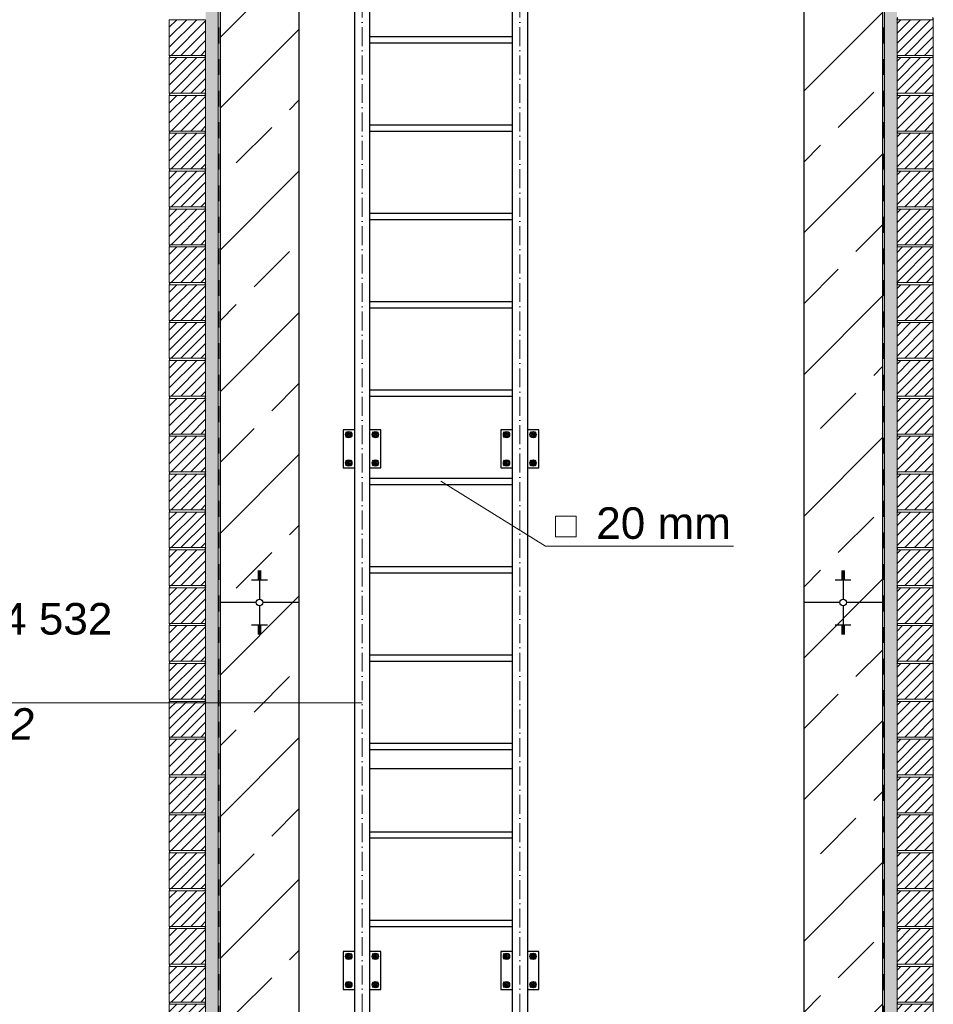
# Model space of a CAD drawing. Header units: millimetres. Extents: x -3395 to 5934498, y -177084 to 63013.
# Tile 142 of 256: x 92082 to 94979, y -42228 to -39108. Entities that reach past the tile are written whole.
import ezdxf

# ---------------------------------------------------------------- set-up
doc = ezdxf.new("R2010")
doc.units = ezdxf.units.MM
doc.linetypes.add('ACAD_ISO10W100', pattern=[18, 12, -3, 0, -3])
doc.linetypes.add('JIS_02_1.0', pattern=[2, 1, -1])
doc.layers.add('Bemaßung', color=7, linetype='Continuous', lineweight=9)
doc.layers.add('Beschriftung', color=7, linetype='Continuous', lineweight=9)
doc.styles.add('LBB3.5M1000', font='isocp.shx', dxfattribs={"height": 3.5})
pattern_1 = [(37.5, (1399.558, -161.223), (-0.4000078, 12.2353309), [0, -9.652, 0, -10.795, 0, -10.31875]), (7.5, (1399.558, -161.223), (11.238082, 17.9206275), [0, -5.207, 0, -8.6995, 0, -3.33375]), (327.5, (1391.747, -161.223), (19.7748093, 0.0359296), [0, -3.175, 0, -11.43, 0, -14.9225]), (317.5, (1391.747, -161.223), (19.0889113, 5.573233), [0, -1.5875, 0, -7.493, 0, -8.5725])]

msp = doc.modelspace()

# ---------------------------------------------------------------- hatches: boundary and pattern name
h = msp.add_hatch()
h.set_pattern_fill('ANSI33', color=256, scale=50)
h.set_pattern_definition([(45, (1282.47, -161.22), (-224.5064, 224.5064), []), (45, (1506.98, -161.22), (-224.5064, 224.5064), [158.75, -79.375])])
edge = h.paths.add_edge_path()
edge.add_line((92967.61099, -37111.00057), (92717.61099, -37111.00057))
edge.add_line((92717.61099, -37111.00057), (92717.61099, -38711.00057))
edge.add_line((92717.61099, -38711.00057), (92832.25846, -38711.00057))
edge.add_arc((92842.61099, -38711.00057), 10.35253, 0, 180, ccw=False)
edge.add_line((92852.96352, -38711.00057), (92967.61099, -38711.00057))
edge.add_line((92967.61099, -38711.00057), (92967.61099, -37111.00057))
h.paths.add_polyline_path([(92842.61099, -38639.50653), (92842.61099, -38635.98662), (92837.61099, -38635.98662), (92817.61099, -38639.50653)], flags=16)
edge = h.paths.add_edge_path()
edge.add_line((92967.61099, -38711.00057), (92852.96352, -38711.00057))
edge.add_arc((92842.61099, -38711.00057), 10.35253, -180, 0, ccw=False)
edge.add_line((92832.25846, -38711.00057), (92717.61099, -38711.00057))
edge.add_line((92717.61099, -38711.00057), (92717.61099, -46141.37302))
edge.add_line((92717.61099, -46141.37302), (92832.25846, -46141.37302))
edge.add_arc((92842.61099, -46141.37302), 10.35253, 0, 180, ccw=False)
edge.add_line((92852.96352, -46141.37302), (92967.61099, -46141.37302))
edge.add_line((92967.61099, -46141.37302), (92967.61099, -38711.00057))
h.paths.add_polyline_path([(92837.61099, -38800.09413), (92842.61099, -38800.09413), (92842.61099, -38796.57423), (92837.61099, -38796.57423)], flags=16)
h.paths.add_polyline_path([(92842.61099, -46069.87898), (92842.61099, -46066.35908), (92837.61099, -46066.35908), (92817.61099, -46069.87898)], flags=16)
edge = h.paths.add_edge_path()
edge.add_line((92967.61099, -46141.37302), (92852.96352, -46141.37302))
edge.add_arc((92842.61099, -46141.37302), 10.35253, -180, 0, ccw=False)
edge.add_line((92832.25846, -46141.37302), (92717.61099, -46141.37302))
edge.add_line((92717.61099, -46141.37302), (92717.61099, -48331.00057))
edge.add_line((92717.61099, -48331.00057), (94817.61099, -48331.00057))
edge.add_line((94817.61099, -48331.00057), (94817.61099, -46141.37302))
edge.add_line((94817.61099, -46141.37302), (94702.96352, -46141.37302))
edge.add_arc((94692.61099, -46141.37302), 10.35253, -180, 0, ccw=False)
edge.add_line((94682.25846, -46141.37302), (94567.61099, -46141.37302))
edge.add_line((94567.61099, -46141.37302), (94567.61099, -48031.00057))
edge.add_line((94567.61099, -48031.00057), (94167.61099, -48031.00057))
edge.add_line((94167.61099, -48031.00057), (94167.61099, -47831.00057))
edge.add_line((94167.61099, -47831.00057), (92967.61099, -47831.00057))
edge.add_line((92967.61099, -47831.00057), (92967.61099, -46141.37302))
h.paths.add_polyline_path([(92842.61099, -46237.5064), (92837.61099, -46237.5064), (92837.61099, -46241.0263), (92842.61099, -46241.0263)], flags=16)
h.paths.add_polyline_path([(94692.61099, -46212.86706), (94692.61099, -46216.38697), (94697.61099, -46216.38697), (94717.61099, -46212.86706)], flags=16)
edge = h.paths.add_edge_path()
edge.add_line((94817.61099, -38711.00057), (94702.96352, -38711.00057))
edge.add_arc((94692.61099, -38711.00057), 10.35253, -180, 0, ccw=False)
edge.add_line((94682.25846, -38711.00057), (94567.61099, -38711.00057))
edge.add_line((94567.61099, -38711.00057), (94567.61099, -46141.37302))
edge.add_line((94567.61099, -46141.37302), (94682.25846, -46141.37302))
edge.add_arc((94692.61099, -46141.37302), 10.35253, 0, 180, ccw=False)
edge.add_line((94702.96352, -46141.37302), (94817.61099, -46141.37302))
edge.add_line((94817.61099, -46141.37302), (94817.61099, -38711.00057))
h.paths.add_polyline_path([(94692.61099, -46045.23965), (94697.61099, -46045.23965), (94697.61099, -46041.71974), (94692.61099, -46041.71974)], flags=16)
h.paths.add_polyline_path([(94692.61099, -38782.49461), (94692.61099, -38786.01451), (94697.61099, -38786.01451), (94717.61099, -38782.49461)], flags=16)
edge = h.paths.add_edge_path()
edge.add_line((94817.61099, -37111.00057), (94567.61099, -37111.00057))
edge.add_line((94567.61099, -37111.00057), (94567.61099, -38711.00057))
edge.add_line((94567.61099, -38711.00057), (94682.25846, -38711.00057))
edge.add_arc((94692.61099, -38711.00057), 10.35253, 0, 180, ccw=False)
edge.add_line((94702.96352, -38711.00057), (94817.61099, -38711.00057))
edge.add_line((94817.61099, -38711.00057), (94817.61099, -37111.00057))
h.paths.add_polyline_path([(94697.61099, -38621.907), (94692.61099, -38621.907), (94692.61099, -38625.42691), (94697.61099, -38625.42691)], flags=16)
at = {"lineweight": 5}
h = msp.add_hatch(dxfattribs=at)
h.set_pattern_fill('ANSI31', color=256, scale=7, style=0)
h.set_pattern_definition([(45, (8732.099, 8958.777), (-15.715448, 15.715448), [])])
h.paths.add_polyline_path([(92671.61099, -39108.00057), (92556.61099, -39108.00057), (92556.61099, -39221.00057), (92671.61099, -39221.00057)])
h = msp.add_hatch(dxfattribs=at)
h.set_pattern_fill('ANSI31', color=256, scale=7, style=0)
h.set_pattern_definition([(45, (8732.099, 8958.777), (-15.715448, 15.715448), [])])
h.paths.add_polyline_path([(94863.61099, -39108.00057), (94978.61099, -39108.00057), (94978.61099, -39221.00057), (94863.61099, -39221.00057)])
h = msp.add_hatch(dxfattribs=at)
h.set_pattern_fill('ANSI31', color=256, scale=7, style=0)
h.set_pattern_definition([(45, (8732.099, 8838.777), (-15.715448, 15.715448), [])])
h.paths.add_polyline_path([(92671.61099, -39228.00057), (92556.61099, -39228.00057), (92556.61099, -39341.00057), (92671.61099, -39341.00057)])
h = msp.add_hatch(dxfattribs=at)
h.set_pattern_fill('ANSI31', color=256, scale=7, style=0)
h.set_pattern_definition([(45, (8732.099, 8838.777), (-15.715448, 15.715448), [])])
h.paths.add_polyline_path([(94863.61099, -39228.00057), (94978.61099, -39228.00057), (94978.61099, -39341.00057), (94863.61099, -39341.00057)])
h = msp.add_hatch(dxfattribs=at)
h.set_pattern_fill('ANSI31', color=256, scale=7, style=0)
h.set_pattern_definition([(45, (8732.099, 8718.777), (-15.715448, 15.715448), [])])
h.paths.add_polyline_path([(92671.61099, -39348.00057), (92556.61099, -39348.00057), (92556.61099, -39461.00057), (92671.61099, -39461.00057)])
h = msp.add_hatch(dxfattribs=at)
h.set_pattern_fill('ANSI31', color=256, scale=7, style=0)
h.set_pattern_definition([(45, (8732.099, 8718.777), (-15.715448, 15.715448), [])])
h.paths.add_polyline_path([(94863.61099, -39348.00057), (94978.61099, -39348.00057), (94978.61099, -39461.00057), (94863.61099, -39461.00057)])
h = msp.add_hatch(dxfattribs=at)
h.set_pattern_fill('ANSI31', color=256, scale=7, style=0)
h.set_pattern_definition([(45, (8732.099, 8598.777), (-15.715448, 15.715448), [])])
h.paths.add_polyline_path([(92671.61099, -39468.00057), (92556.61099, -39468.00057), (92556.61099, -39581.00057), (92671.61099, -39581.00057)])
h = msp.add_hatch(dxfattribs=at)
h.set_pattern_fill('ANSI31', color=256, scale=7, style=0)
h.set_pattern_definition([(45, (8732.099, 8598.777), (-15.715448, 15.715448), [])])
h.paths.add_polyline_path([(94863.61099, -39468.00057), (94978.61099, -39468.00057), (94978.61099, -39581.00057), (94863.61099, -39581.00057)])
h = msp.add_hatch(dxfattribs=at)
h.set_pattern_fill('ANSI31', color=256, scale=7, style=0)
h.set_pattern_definition([(45, (8732.099, 8478.777), (-15.715448, 15.715448), [])])
h.paths.add_polyline_path([(92671.61099, -39588.00057), (92556.61099, -39588.00057), (92556.61099, -39701.00057), (92671.61099, -39701.00057)])
h = msp.add_hatch(dxfattribs=at)
h.set_pattern_fill('ANSI31', color=256, scale=7, style=0)
h.set_pattern_definition([(45, (8732.099, 8478.777), (-15.715448, 15.715448), [])])
h.paths.add_polyline_path([(94863.61099, -39588.00057), (94978.61099, -39588.00057), (94978.61099, -39701.00057), (94863.61099, -39701.00057)])
h = msp.add_hatch(dxfattribs=at)
h.set_pattern_fill('ANSI31', color=256, scale=7, style=0)
h.set_pattern_definition([(45, (8732.099, 8358.777), (-15.715448, 15.715448), [])])
h.paths.add_polyline_path([(92671.61099, -39708.00057), (92556.61099, -39708.00057), (92556.61099, -39821.00057), (92671.61099, -39821.00057)])
h = msp.add_hatch(dxfattribs=at)
h.set_pattern_fill('ANSI31', color=256, scale=7, style=0)
h.set_pattern_definition([(45, (8732.099, 8358.777), (-15.715448, 15.715448), [])])
h.paths.add_polyline_path([(94863.61099, -39708.00057), (94978.61099, -39708.00057), (94978.61099, -39821.00057), (94863.61099, -39821.00057)])
h = msp.add_hatch(dxfattribs=at)
h.set_pattern_fill('ANSI31', color=256, scale=7, style=0)
h.set_pattern_definition([(45, (8732.099, 8238.777), (-15.715448, 15.715448), [])])
h.paths.add_polyline_path([(92671.61099, -39828.00057), (92556.61099, -39828.00057), (92556.61099, -39941.00057), (92671.61099, -39941.00057)])
h = msp.add_hatch(dxfattribs=at)
h.set_pattern_fill('ANSI31', color=256, scale=7, style=0)
h.set_pattern_definition([(45, (0, 8238.777), (-15.715448, 15.715448), [])])
h.paths.add_polyline_path([(94863.61099, -39828.00057), (94978.61099, -39828.00057), (94978.61099, -39941.00057), (94863.61099, -39941.00057)])
h = msp.add_hatch(dxfattribs=at)
h.set_pattern_fill('ANSI31', color=256, scale=7, style=0)
h.set_pattern_definition([(45, (8732.099, 8118.777), (-15.715448, 15.715448), [])])
h.paths.add_polyline_path([(92671.61099, -39948.00057), (92556.61099, -39948.00057), (92556.61099, -40061.00057), (92671.61099, -40061.00057)])
h = msp.add_hatch(dxfattribs=at)
h.set_pattern_fill('ANSI31', color=256, scale=7, style=0)
h.set_pattern_definition([(45, (8732.099, 8118.777), (-15.715448, 15.715448), [])])
h.paths.add_polyline_path([(94863.61099, -39948.00057), (94978.61099, -39948.00057), (94978.61099, -40061.00057), (94863.61099, -40061.00057)])
h = msp.add_hatch(dxfattribs=at)
h.set_pattern_fill('ANSI31', color=256, scale=7, style=0)
h.set_pattern_definition([(45, (8732.099, 7998.777), (-15.715448, 15.715448), [])])
h.paths.add_polyline_path([(92671.61099, -40068.00057), (92556.61099, -40068.00057), (92556.61099, -40181.00057), (92671.61099, -40181.00057)])
h = msp.add_hatch(dxfattribs=at)
h.set_pattern_fill('ANSI31', color=256, scale=7, style=0)
h.set_pattern_definition([(45, (8732.099, 7998.777), (-15.715448, 15.715448), [])])
h.paths.add_polyline_path([(94863.61099, -40068.00057), (94978.61099, -40068.00057), (94978.61099, -40181.00057), (94863.61099, -40181.00057)])
h = msp.add_hatch(dxfattribs=at)
h.set_pattern_fill('ANSI31', color=256, scale=7, style=0)
h.set_pattern_definition([(45, (8732.099, 7878.777), (-15.715448, 15.715448), [])])
h.paths.add_polyline_path([(92671.61099, -40188.00057), (92556.61099, -40188.00057), (92556.61099, -40301.00057), (92671.61099, -40301.00057)])
h = msp.add_hatch(dxfattribs=at)
h.set_pattern_fill('ANSI31', color=256, scale=7, style=0)
h.set_pattern_definition([(45, (8732.099, 7878.777), (-15.715448, 15.715448), [])])
h.paths.add_polyline_path([(94863.61099, -40188.00057), (94978.61099, -40188.00057), (94978.61099, -40301.00057), (94863.61099, -40301.00057)])
h = msp.add_hatch(dxfattribs=at)
h.set_pattern_fill('ANSI31', color=256, scale=7, style=0)
h.set_pattern_definition([(45, (8732.099, 7758.777), (-15.715448, 15.715448), [])])
h.paths.add_polyline_path([(92671.61099, -40308.00057), (92556.61099, -40308.00057), (92556.61099, -40421.00057), (92671.61099, -40421.00057)])
h = msp.add_hatch(dxfattribs=at)
h.set_pattern_fill('ANSI31', color=256, scale=7, style=0)
h.set_pattern_definition([(45, (8732.099, 7758.777), (-15.715448, 15.715448), [])])
h.paths.add_polyline_path([(94863.61099, -40308.00057), (94978.61099, -40308.00057), (94978.61099, -40421.00057), (94863.61099, -40421.00057)])
h = msp.add_hatch(dxfattribs=at)
h.set_pattern_fill('ANSI31', color=256, scale=7, style=0)
h.set_pattern_definition([(45, (8732.099, 7638.777), (-15.715448, 15.715448), [])])
h.paths.add_polyline_path([(92671.61099, -40428.00057), (92556.61099, -40428.00057), (92556.61099, -40541.00057), (92671.61099, -40541.00057)])
h = msp.add_hatch(dxfattribs=at)
h.set_pattern_fill('ANSI31', color=256, scale=7, style=0)
h.set_pattern_definition([(45, (8732.099, 7638.777), (-15.715448, 15.715448), [])])
h.paths.add_polyline_path([(94863.61099, -40428.00057), (94978.61099, -40428.00057), (94978.61099, -40541.00057), (94863.61099, -40541.00057)])
h = msp.add_hatch(dxfattribs=at)
h.set_pattern_fill('ANSI31', color=256, scale=7, style=0)
h.set_pattern_definition([(45, (8732.099, 7518.777), (-15.715448, 15.715448), [])])
h.paths.add_polyline_path([(92671.61099, -40548.00057), (92556.61099, -40548.00057), (92556.61099, -40661.00057), (92671.61099, -40661.00057)])
h = msp.add_hatch(dxfattribs=at)
h.set_pattern_fill('ANSI31', color=256, scale=7, style=0)
h.set_pattern_definition([(45, (8732.099, 7518.777), (-15.715448, 15.715448), [])])
h.paths.add_polyline_path([(94863.61099, -40548.00057), (94978.61099, -40548.00057), (94978.61099, -40661.00057), (94863.61099, -40661.00057)])
h = msp.add_hatch(dxfattribs=at)
h.set_pattern_fill('ANSI31', color=256, scale=7, style=0)
h.set_pattern_definition([(45, (8732.099, 7398.777), (-15.715448, 15.715448), [])])
h.paths.add_polyline_path([(92671.61099, -40668.00057), (92556.61099, -40668.00057), (92556.61099, -40781.00057), (92671.61099, -40781.00057)])
h = msp.add_hatch(dxfattribs=at)
h.set_pattern_fill('ANSI31', color=256, scale=7, style=0)
h.set_pattern_definition([(45, (8732.099, 7398.777), (-15.715448, 15.715448), [])])
h.paths.add_polyline_path([(94863.61099, -40668.00057), (94978.61099, -40668.00057), (94978.61099, -40781.00057), (94863.61099, -40781.00057)])
h = msp.add_hatch(dxfattribs=at)
h.set_pattern_fill('ANSI31', color=256, scale=7, style=0)
h.set_pattern_definition([(45, (8732.099, 7278.777), (-15.715448, 15.715448), [])])
h.paths.add_polyline_path([(92671.61099, -40788.00057), (92556.61099, -40788.00057), (92556.61099, -40901.00057), (92671.61099, -40901.00057)])
h = msp.add_hatch(dxfattribs=at)
h.set_pattern_fill('ANSI31', color=256, scale=7, style=0)
h.set_pattern_definition([(45, (8732.099, 7278.777), (-15.715448, 15.715448), [])])
h.paths.add_polyline_path([(94863.61099, -40788.00057), (94978.61099, -40788.00057), (94978.61099, -40901.00057), (94863.61099, -40901.00057)])
h = msp.add_hatch(dxfattribs=at)
h.set_pattern_fill('ANSI31', color=256, scale=7, style=0)
h.set_pattern_definition([(45, (8732.099, 7158.777), (-15.715448, 15.715448), [])])
h.paths.add_polyline_path([(92671.61099, -40908.00057), (92556.61099, -40908.00057), (92556.61099, -41021.00057), (92671.61099, -41021.00057)])
h = msp.add_hatch(dxfattribs=at)
h.set_pattern_fill('ANSI31', color=256, scale=7, style=0)
h.set_pattern_definition([(45, (8732.099, 7158.777), (-15.715448, 15.715448), [])])
h.paths.add_polyline_path([(94863.61099, -40908.00057), (94978.61099, -40908.00057), (94978.61099, -41021.00057), (94863.61099, -41021.00057)])
h = msp.add_hatch(dxfattribs=at)
h.set_pattern_fill('ANSI31', color=256, scale=7, style=0)
h.set_pattern_definition([(45, (8732.099, 7038.777), (-15.715448, 15.715448), [])])
h.paths.add_polyline_path([(92671.61099, -41028.00057), (92556.61099, -41028.00057), (92556.61099, -41141.00057), (92671.61099, -41141.00057)])
h = msp.add_hatch(dxfattribs=at)
h.set_pattern_fill('ANSI31', color=256, scale=7, style=0)
h.set_pattern_definition([(45, (0, 7038.777), (-15.715448, 15.715448), [])])
h.paths.add_polyline_path([(94863.61099, -41028.00057), (94978.61099, -41028.00057), (94978.61099, -41141.00057), (94863.61099, -41141.00057)])
h = msp.add_hatch(dxfattribs=at)
h.set_pattern_fill('ANSI31', color=256, scale=7, style=0)
h.set_pattern_definition([(45, (8732.099, 6918.777), (-15.715448, 15.715448), [])])
h.paths.add_polyline_path([(92671.61099, -41148.00057), (92556.61099, -41148.00057), (92556.61099, -41261.00057), (92671.61099, -41261.00057)])
h = msp.add_hatch(dxfattribs=at)
h.set_pattern_fill('ANSI31', color=256, scale=7, style=0)
h.set_pattern_definition([(45, (8732.099, 6918.777), (-15.715448, 15.715448), [])])
h.paths.add_polyline_path([(94863.61099, -41148.00057), (94978.61099, -41148.00057), (94978.61099, -41261.00057), (94863.61099, -41261.00057)])
h = msp.add_hatch(dxfattribs=at)
h.set_pattern_fill('ANSI31', color=256, scale=7, style=0)
h.set_pattern_definition([(45, (8732.099, 6798.777), (-15.715448, 15.715448), [])])
h.paths.add_polyline_path([(92671.61099, -41268.00057), (92556.61099, -41268.00057), (92556.61099, -41381.00057), (92671.61099, -41381.00057)])
h = msp.add_hatch(dxfattribs=at)
h.set_pattern_fill('ANSI31', color=256, scale=7, style=0)
h.set_pattern_definition([(45, (8732.099, 6798.777), (-15.715448, 15.715448), [])])
h.paths.add_polyline_path([(94863.61099, -41268.00057), (94978.61099, -41268.00057), (94978.61099, -41381.00057), (94863.61099, -41381.00057)])
h = msp.add_hatch(dxfattribs=at)
h.set_pattern_fill('ANSI31', color=256, scale=7, style=0)
h.set_pattern_definition([(45, (8732.099, 6678.777), (-15.715448, 15.715448), [])])
h.paths.add_polyline_path([(92671.61099, -41388.00057), (92556.61099, -41388.00057), (92556.61099, -41501.00057), (92671.61099, -41501.00057)])
h = msp.add_hatch(dxfattribs=at)
h.set_pattern_fill('ANSI31', color=256, scale=7, style=0)
h.set_pattern_definition([(45, (8732.099, 6678.777), (-15.715448, 15.715448), [])])
h.paths.add_polyline_path([(94863.61099, -41388.00057), (94978.61099, -41388.00057), (94978.61099, -41501.00057), (94863.61099, -41501.00057)])
h = msp.add_hatch(dxfattribs=at)
h.set_pattern_fill('ANSI31', color=256, scale=7, style=0)
h.set_pattern_definition([(45, (8732.099, 6558.777), (-15.715448, 15.715448), [])])
h.paths.add_polyline_path([(92671.61099, -41508.00057), (92556.61099, -41508.00057), (92556.61099, -41621.00057), (92671.61099, -41621.00057)])
h = msp.add_hatch(dxfattribs=at)
h.set_pattern_fill('ANSI31', color=256, scale=7, style=0)
h.set_pattern_definition([(45, (8732.099, 6558.777), (-15.715448, 15.715448), [])])
h.paths.add_polyline_path([(94863.61099, -41508.00057), (94978.61099, -41508.00057), (94978.61099, -41621.00057), (94863.61099, -41621.00057)])
h = msp.add_hatch(dxfattribs=at)
h.set_pattern_fill('ANSI31', color=256, scale=7, style=0)
h.set_pattern_definition([(45, (8732.099, 6438.777), (-15.715448, 15.715448), [])])
h.paths.add_polyline_path([(92671.61099, -41628.00057), (92556.61099, -41628.00057), (92556.61099, -41741.00057), (92671.61099, -41741.00057)])
h = msp.add_hatch(dxfattribs=at)
h.set_pattern_fill('ANSI31', color=256, scale=7, style=0)
h.set_pattern_definition([(45, (8732.099, 6438.777), (-15.715448, 15.715448), [])])
h.paths.add_polyline_path([(94863.61099, -41628.00057), (94978.61099, -41628.00057), (94978.61099, -41741.00057), (94863.61099, -41741.00057)])
h = msp.add_hatch(dxfattribs=at)
h.set_pattern_fill('ANSI31', color=256, scale=7, style=0)
h.set_pattern_definition([(45, (8732.099, 6318.777), (-15.715448, 15.715448), [])])
h.paths.add_polyline_path([(92671.61099, -41748.00057), (92556.61099, -41748.00057), (92556.61099, -41861.00057), (92671.61099, -41861.00057)])
h = msp.add_hatch(dxfattribs=at)
h.set_pattern_fill('ANSI31', color=256, scale=7, style=0)
h.set_pattern_definition([(45, (8732.099, 6318.777), (-15.715448, 15.715448), [])])
h.paths.add_polyline_path([(94863.61099, -41748.00057), (94978.61099, -41748.00057), (94978.61099, -41861.00057), (94863.61099, -41861.00057)])
h = msp.add_hatch(dxfattribs=at)
h.set_pattern_fill('ANSI31', color=256, scale=7, style=0)
h.set_pattern_definition([(45, (8732.099, 6198.777), (-15.715448, 15.715448), [])])
h.paths.add_polyline_path([(92671.61099, -41868.00057), (92556.61099, -41868.00057), (92556.61099, -41981.00057), (92671.61099, -41981.00057)])
h = msp.add_hatch(dxfattribs=at)
h.set_pattern_fill('ANSI31', color=256, scale=7, style=0)
h.set_pattern_definition([(45, (8732.099, 6198.777), (-15.715448, 15.715448), [])])
h.paths.add_polyline_path([(94863.61099, -41868.00057), (94978.61099, -41868.00057), (94978.61099, -41981.00057), (94863.61099, -41981.00057)])
h = msp.add_hatch(dxfattribs=at)
h.set_pattern_fill('ANSI31', color=256, scale=7, style=0)
h.set_pattern_definition([(45, (8732.099, 6078.777), (-15.715448, 15.715448), [])])
h.paths.add_polyline_path([(92671.61099, -41988.00057), (92556.61099, -41988.00057), (92556.61099, -42101.00057), (92671.61099, -42101.00057)])
h = msp.add_hatch(dxfattribs=at)
h.set_pattern_fill('ANSI31', color=256, scale=7, style=0)
h.set_pattern_definition([(45, (8732.099, 6078.777), (-15.715448, 15.715448), [])])
h.paths.add_polyline_path([(94863.61099, -41988.00057), (94978.61099, -41988.00057), (94978.61099, -42101.00057), (94863.61099, -42101.00057)])
h = msp.add_hatch(dxfattribs=at)
h.set_pattern_fill('ANSI31', color=256, scale=7, style=0)
h.set_pattern_definition([(45, (8732.099, 5958.777), (-15.715448, 15.715448), [])])
h.paths.add_polyline_path([(92671.61099, -42108.00057), (92556.61099, -42108.00057), (92556.61099, -42221.00057), (92671.61099, -42221.00057)])
h = msp.add_hatch(dxfattribs=at)
h.set_pattern_fill('ANSI31', color=256, scale=7, style=0)
h.set_pattern_definition([(45, (8732.099, 5958.777), (-15.715448, 15.715448), [])])
h.paths.add_polyline_path([(94863.61099, -42108.00057), (94978.61099, -42108.00057), (94978.61099, -42221.00057), (94863.61099, -42221.00057)])
h = msp.add_hatch(dxfattribs=at)
h.set_pattern_fill('ANSI31', color=256, scale=7, style=0)
h.set_pattern_definition([(45, (8732.099, 5838.777), (-15.715448, 15.715448), [])])
h.paths.add_polyline_path([(92671.61099, -42228.00057), (92556.61099, -42228.00057), (92556.61099, -42341.00057), (92671.61099, -42341.00057)])
h = msp.add_hatch(dxfattribs=at)
h.set_pattern_fill('ANSI31', color=256, scale=7, style=0)
h.set_pattern_definition([(45, (0, 5838.777), (-15.715448, 15.715448), [])])
h.paths.add_polyline_path([(94863.61099, -42228.00057), (94978.61099, -42228.00057), (94978.61099, -42341.00057), (94863.61099, -42341.00057)])
at = {"layer": 'Bemaßung', "lineweight": 5}
h = msp.add_hatch(dxfattribs=at)
h.set_pattern_fill('AR-SAND', color=256, scale=0.25)
h.set_pattern_definition(pattern_1)
h.paths.add_polyline_path([(92671.61099, -37832.00057), (92711.61099, -37832.00057), (92711.61099, -48381.00057), (92671.61099, -48381.00057)])
h = msp.add_hatch(dxfattribs=at)
h.set_pattern_fill('AR-SAND', color=256, scale=0.25)
h.set_pattern_definition(pattern_1)
h.paths.add_polyline_path([(94823.61099, -37832.00057), (94863.61099, -37832.00057), (94863.61099, -48381.00057), (94823.61099, -48381.00057)])

# ---------------------------------------------------------------- linework, layer by layer
for p, q in [((92717.61099, -37111.00057), (92717.61099, -48381.00057)), ((92967.61099, -37111.00057), (92967.61099, -47831.00057)), ((94567.61099, -37111.00057), (94567.61099, -48031.00057)), ((94817.61099, -37111.00057), (94817.61099, -48381.00057)), ((93143.46099, -37161.00057), (93143.46099, -47706.00057)), ((93191.76099, -37161.00057), (93191.76099, -47706.00057)), ((93643.46099, -37161.00057), (93643.46099, -47706.00057)), ((93691.76099, -37161.00057), (93691.76099, -47706.00057)), ((93191.76099, -39161.00057), (93643.46099, -39161.00057)), ((93191.76099, -39181.00057), (93643.46099, -39181.00057)), ((93191.76099, -39441.00057), (93643.46099, -39441.00057)), ((93191.76099, -39461.00057), (93643.46099, -39461.00057)), ((93191.76099, -39721.00057), (93643.46099, -39721.00057)), ((93191.76099, -39741.00057), (93643.46099, -39741.00057)), ((93191.76099, -40001.00057), (93643.46099, -40001.00057)), ((93191.76099, -40021.00057), (93643.46099, -40021.00057)), ((93191.76099, -40281.00057), (93643.46099, -40281.00057)), ((93191.76099, -40301.00057), (93643.46099, -40301.00057)), ((93191.76099, -40561.00057), (93643.46099, -40561.00057)), ((93191.76099, -40581.00057), (93643.46099, -40581.00057)), ((92837.61099, -40854.80508), (92847.61099, -40854.80508)), ((92837.61099, -40858.32498), (92847.61099, -40858.32498)), ((92837.61099, -40861.84489), (92847.61099, -40861.84489)), ((92837.61099, -40865.36479), (92847.61099, -40865.36479)), ((92837.61099, -40868.8847), (92847.61099, -40868.8847)), ((92842.61099, -40854.45836), (92842.61099, -40944.10582)), ((93191.76099, -40841.00057), (93643.46099, -40841.00057)), ((93191.76099, -40861.00057), (93643.46099, -40861.00057)), ((94687.61099, -40854.80508), (94697.61099, -40854.80508)), ((94687.61099, -40858.32498), (94697.61099, -40858.32498)), ((94687.61099, -40861.84489), (94697.61099, -40861.84489)), ((94687.61099, -40865.36479), (94697.61099, -40865.36479)), ((94687.61099, -40868.8847), (94697.61099, -40868.8847)), ((94692.61099, -40854.45836), (94692.61099, -40944.10582)), ((92817.61099, -40882.96431), (92867.61099, -40882.96431)), ((92837.61099, -40872.4046), (92847.61099, -40872.4046)), ((92837.61099, -40875.9245), (92847.61099, -40875.9245)), ((92837.61099, -40879.44441), (92847.61099, -40879.44441)), ((94667.61099, -40882.96431), (94717.61099, -40882.96431)), ((94687.61099, -40872.4046), (94697.61099, -40872.4046)), ((94687.61099, -40875.9245), (94697.61099, -40875.9245)), ((94687.61099, -40879.44441), (94697.61099, -40879.44441)), ((92832.25846, -40954.45836), (92717.61099, -40954.45836)), ((92842.61099, -40964.81089), (92842.61099, -41054.45836)), ((92967.61099, -40954.45836), (92852.96352, -40954.45836)), ((94682.25846, -40954.45836), (94567.61099, -40954.45836)), ((94692.61099, -40964.81089), (94692.61099, -41054.45836)), ((94817.61099, -40954.45836), (94702.96352, -40954.45836)), ((92817.61099, -41025.9524), (92867.61099, -41025.9524)), ((94667.61099, -41025.9524), (94717.61099, -41025.9524)), ((92837.61099, -41029.4723), (92847.61099, -41029.4723)), ((92837.61099, -41032.99221), (92847.61099, -41032.99221)), ((92837.61099, -41036.51211), (92847.61099, -41036.51211)), ((92837.61099, -41040.03202), (92847.61099, -41040.03202)), ((92837.61099, -41043.55192), (92847.61099, -41043.55192)), ((92837.61099, -41047.07183), (92847.61099, -41047.07183)), ((92837.61099, -41050.59173), (92847.61099, -41050.59173)), ((92837.61099, -41054.11164), (92847.61099, -41054.11164)), ((94687.61099, -41029.4723), (94697.61099, -41029.4723)), ((94687.61099, -41032.99221), (94697.61099, -41032.99221)), ((94687.61099, -41036.51211), (94697.61099, -41036.51211)), ((94687.61099, -41040.03202), (94697.61099, -41040.03202)), ((94687.61099, -41043.55192), (94697.61099, -41043.55192)), ((94687.61099, -41047.07183), (94697.61099, -41047.07183)), ((94687.61099, -41050.59173), (94697.61099, -41050.59173)), ((94687.61099, -41054.11164), (94697.61099, -41054.11164)), ((93191.76099, -41121.00057), (93643.46099, -41121.00057)), ((93191.76099, -41141.00057), (93643.46099, -41141.00057)), ((93191.76099, -41401.00057), (93643.46099, -41401.00057)), ((93191.76099, -41421.00057), (93643.46099, -41421.00057)), ((93191.76099, -41481.00057), (93643.46099, -41481.00057)), ((93191.76099, -41681.00057), (93643.46099, -41681.00057)), ((93191.76099, -41701.00057), (93643.46099, -41701.00057)), ((93191.76099, -41961.00057), (93643.46099, -41961.00057)), ((93191.76099, -41981.00057), (93643.46099, -41981.00057))]:
    msp.add_line(p, q)
at = {"linetype": 'ACAD_ISO10W100', "lineweight": 18, "ltscale": 5}
for p, q in [((93167.61099, -47751.15232), (93167.61099, -37119.54494)), ((93667.61099, -47751.15232), (93667.61099, -37119.54494))]:
    msp.add_line(p, q, dxfattribs=at)
at = {"lineweight": 9}
for p, q in [((92711.61099, -37767.64078), (92711.61099, -48381.00057)), ((94823.61099, -37767.64078), (94823.61099, -48381.00057)), ((93748.81343, -40775.96901), (93417.61099, -40570.23753)), ((94345.06883, -40775.96901), (93748.81343, -40775.96901))]:
    msp.add_line(p, q, dxfattribs=at)
at = {"linetype": 'JIS_02_1.0', "lineweight": 25, "ltscale": 50}
for p, q in [((92713.61099, -48383.00057), (92713.61099, -37765.64078)), ((94821.61099, -48383.00057), (94821.61099, -37765.64078))]:
    msp.add_line(p, q, dxfattribs=at)
at = {"linetype": 'JIS_02_1.0', "lineweight": 9, "ltscale": 25}
for p, q in [((93116.44598, -40431.75858), (93134.626, -40413.57855)), ((93116.44598, -40413.57855), (93134.626, -40431.75858)), ((93218.776, -40431.75858), (93200.59598, -40413.57855)), ((93218.776, -40413.57855), (93200.59598, -40431.75858)), ((93616.44598, -40431.75858), (93634.626, -40413.57855)), ((93616.44598, -40413.57855), (93634.626, -40431.75858)), ((93718.776, -40431.75858), (93700.59598, -40413.57855)), ((93718.776, -40413.57855), (93700.59598, -40431.75858)), ((93116.44598, -40503.57855), (93134.626, -40521.75858)), ((93116.44598, -40521.75858), (93134.626, -40503.57855)), ((93218.776, -40503.57855), (93200.59598, -40521.75858)), ((93218.776, -40521.75858), (93200.59598, -40503.57855)), ((93616.44598, -40503.57855), (93634.626, -40521.75858)), ((93616.44598, -40521.75858), (93634.626, -40503.57855)), ((93718.776, -40503.57855), (93700.59598, -40521.75858)), ((93718.776, -40521.75858), (93700.59598, -40503.57855)), ((93116.44598, -42085.09058), (93134.626, -42066.91055)), ((93116.44598, -42066.91055), (93134.626, -42085.09058)), ((93218.776, -42085.09058), (93200.59598, -42066.91055)), ((93218.776, -42066.91055), (93200.59598, -42085.09058)), ((93616.44598, -42085.09058), (93634.626, -42066.91055)), ((93616.44598, -42066.91055), (93634.626, -42085.09058)), ((93718.776, -42085.09058), (93700.59598, -42066.91055)), ((93718.776, -42066.91055), (93700.59598, -42085.09058)), ((93116.44598, -42156.91055), (93134.626, -42175.09058)), ((93116.44598, -42175.09058), (93134.626, -42156.91055)), ((93218.776, -42156.91055), (93200.59598, -42175.09058)), ((93218.776, -42175.09058), (93200.59598, -42156.91055)), ((93616.44598, -42156.91055), (93634.626, -42175.09058)), ((93616.44598, -42175.09058), (93634.626, -42156.91055)), ((93718.776, -42156.91055), (93700.59598, -42175.09058)), ((93718.776, -42175.09058), (93700.59598, -42156.91055))]:
    msp.add_line(p, q, dxfattribs=at)
at = {"lineweight": 5}
for points in [[(92671.61099, -39108.00057), (92556.61099, -39108.00057), (92556.61099, -39221.00057), (92671.61099, -39221.00057), (92671.61099, -39108.00057)], [(94863.61099, -39108.00057), (94978.61099, -39108.00057), (94978.61099, -39221.00057), (94863.61099, -39221.00057), (94863.61099, -39108.00057)], [(92671.61099, -39228.00057), (92556.61099, -39228.00057), (92556.61099, -39341.00057), (92671.61099, -39341.00057), (92671.61099, -39228.00057)], [(94863.61099, -39228.00057), (94978.61099, -39228.00057), (94978.61099, -39341.00057), (94863.61099, -39341.00057), (94863.61099, -39228.00057)], [(92671.61099, -39348.00057), (92556.61099, -39348.00057), (92556.61099, -39461.00057), (92671.61099, -39461.00057), (92671.61099, -39348.00057)], [(94863.61099, -39348.00057), (94978.61099, -39348.00057), (94978.61099, -39461.00057), (94863.61099, -39461.00057), (94863.61099, -39348.00057)], [(92671.61099, -39468.00057), (92556.61099, -39468.00057), (92556.61099, -39581.00057), (92671.61099, -39581.00057), (92671.61099, -39468.00057)], [(94863.61099, -39468.00057), (94978.61099, -39468.00057), (94978.61099, -39581.00057), (94863.61099, -39581.00057), (94863.61099, -39468.00057)], [(92671.61099, -39588.00057), (92556.61099, -39588.00057), (92556.61099, -39701.00057), (92671.61099, -39701.00057), (92671.61099, -39588.00057)], [(94863.61099, -39588.00057), (94978.61099, -39588.00057), (94978.61099, -39701.00057), (94863.61099, -39701.00057), (94863.61099, -39588.00057)], [(92671.61099, -39708.00057), (92556.61099, -39708.00057), (92556.61099, -39821.00057), (92671.61099, -39821.00057), (92671.61099, -39708.00057)], [(94863.61099, -39708.00057), (94978.61099, -39708.00057), (94978.61099, -39821.00057), (94863.61099, -39821.00057), (94863.61099, -39708.00057)], [(92671.61099, -39828.00057), (92556.61099, -39828.00057), (92556.61099, -39941.00057), (92671.61099, -39941.00057), (92671.61099, -39828.00057)], [(92671.61099, -39948.00057), (92556.61099, -39948.00057), (92556.61099, -40061.00057), (92671.61099, -40061.00057), (92671.61099, -39948.00057)], [(94863.61099, -39948.00057), (94978.61099, -39948.00057), (94978.61099, -40061.00057), (94863.61099, -40061.00057), (94863.61099, -39948.00057)], [(92671.61099, -40068.00057), (92556.61099, -40068.00057), (92556.61099, -40181.00057), (92671.61099, -40181.00057), (92671.61099, -40068.00057)], [(94863.61099, -40068.00057), (94978.61099, -40068.00057), (94978.61099, -40181.00057), (94863.61099, -40181.00057), (94863.61099, -40068.00057)], [(92671.61099, -40188.00057), (92556.61099, -40188.00057), (92556.61099, -40301.00057), (92671.61099, -40301.00057), (92671.61099, -40188.00057)], [(94863.61099, -40188.00057), (94978.61099, -40188.00057), (94978.61099, -40301.00057), (94863.61099, -40301.00057), (94863.61099, -40188.00057)], [(92671.61099, -40308.00057), (92556.61099, -40308.00057), (92556.61099, -40421.00057), (92671.61099, -40421.00057), (92671.61099, -40308.00057)], [(94863.61099, -40308.00057), (94978.61099, -40308.00057), (94978.61099, -40421.00057), (94863.61099, -40421.00057), (94863.61099, -40308.00057)], [(92671.61099, -40428.00057), (92556.61099, -40428.00057), (92556.61099, -40541.00057), (92671.61099, -40541.00057), (92671.61099, -40428.00057)], [(94863.61099, -40428.00057), (94978.61099, -40428.00057), (94978.61099, -40541.00057), (94863.61099, -40541.00057), (94863.61099, -40428.00057)], [(92671.61099, -40548.00057), (92556.61099, -40548.00057), (92556.61099, -40661.00057), (92671.61099, -40661.00057), (92671.61099, -40548.00057)], [(94863.61099, -40548.00057), (94978.61099, -40548.00057), (94978.61099, -40661.00057), (94863.61099, -40661.00057), (94863.61099, -40548.00057)], [(92671.61099, -40668.00057), (92556.61099, -40668.00057), (92556.61099, -40781.00057), (92671.61099, -40781.00057), (92671.61099, -40668.00057)], [(94863.61099, -40668.00057), (94978.61099, -40668.00057), (94978.61099, -40781.00057), (94863.61099, -40781.00057), (94863.61099, -40668.00057)], [(92671.61099, -40788.00057), (92556.61099, -40788.00057), (92556.61099, -40901.00057), (92671.61099, -40901.00057), (92671.61099, -40788.00057)], [(94863.61099, -40788.00057), (94978.61099, -40788.00057), (94978.61099, -40901.00057), (94863.61099, -40901.00057), (94863.61099, -40788.00057)], [(92671.61099, -40908.00057), (92556.61099, -40908.00057), (92556.61099, -41021.00057), (92671.61099, -41021.00057), (92671.61099, -40908.00057)], [(94863.61099, -40908.00057), (94978.61099, -40908.00057), (94978.61099, -41021.00057), (94863.61099, -41021.00057), (94863.61099, -40908.00057)], [(92671.61099, -41028.00057), (92556.61099, -41028.00057), (92556.61099, -41141.00057), (92671.61099, -41141.00057), (92671.61099, -41028.00057)], [(92671.61099, -41148.00057), (92556.61099, -41148.00057), (92556.61099, -41261.00057), (92671.61099, -41261.00057), (92671.61099, -41148.00057)], [(94863.61099, -41148.00057), (94978.61099, -41148.00057), (94978.61099, -41261.00057), (94863.61099, -41261.00057), (94863.61099, -41148.00057)], [(92671.61099, -41268.00057), (92556.61099, -41268.00057), (92556.61099, -41381.00057), (92671.61099, -41381.00057), (92671.61099, -41268.00057)], [(94863.61099, -41268.00057), (94978.61099, -41268.00057), (94978.61099, -41381.00057), (94863.61099, -41381.00057), (94863.61099, -41268.00057)], [(92671.61099, -41388.00057), (92556.61099, -41388.00057), (92556.61099, -41501.00057), (92671.61099, -41501.00057), (92671.61099, -41388.00057)], [(94863.61099, -41388.00057), (94978.61099, -41388.00057), (94978.61099, -41501.00057), (94863.61099, -41501.00057), (94863.61099, -41388.00057)], [(92671.61099, -41508.00057), (92556.61099, -41508.00057), (92556.61099, -41621.00057), (92671.61099, -41621.00057), (92671.61099, -41508.00057)], [(94863.61099, -41508.00057), (94978.61099, -41508.00057), (94978.61099, -41621.00057), (94863.61099, -41621.00057), (94863.61099, -41508.00057)], [(92671.61099, -41628.00057), (92556.61099, -41628.00057), (92556.61099, -41741.00057), (92671.61099, -41741.00057), (92671.61099, -41628.00057)], [(94863.61099, -41628.00057), (94978.61099, -41628.00057), (94978.61099, -41741.00057), (94863.61099, -41741.00057), (94863.61099, -41628.00057)], [(92671.61099, -41748.00057), (92556.61099, -41748.00057), (92556.61099, -41861.00057), (92671.61099, -41861.00057), (92671.61099, -41748.00057)], [(94863.61099, -41748.00057), (94978.61099, -41748.00057), (94978.61099, -41861.00057), (94863.61099, -41861.00057), (94863.61099, -41748.00057)], [(92671.61099, -41868.00057), (92556.61099, -41868.00057), (92556.61099, -41981.00057), (92671.61099, -41981.00057), (92671.61099, -41868.00057)], [(94863.61099, -41868.00057), (94978.61099, -41868.00057), (94978.61099, -41981.00057), (94863.61099, -41981.00057), (94863.61099, -41868.00057)], [(92671.61099, -41988.00057), (92556.61099, -41988.00057), (92556.61099, -42101.00057), (92671.61099, -42101.00057), (92671.61099, -41988.00057)], [(94863.61099, -41988.00057), (94978.61099, -41988.00057), (94978.61099, -42101.00057), (94863.61099, -42101.00057), (94863.61099, -41988.00057)], [(92671.61099, -42108.00057), (92556.61099, -42108.00057), (92556.61099, -42221.00057), (92671.61099, -42221.00057), (92671.61099, -42108.00057)], [(94863.61099, -42108.00057), (94978.61099, -42108.00057), (94978.61099, -42221.00057), (94863.61099, -42221.00057), (94863.61099, -42108.00057)], [(92671.61099, -42228.00057), (92556.61099, -42228.00057), (92556.61099, -42341.00057), (92671.61099, -42341.00057), (92671.61099, -42228.00057)]]:
    msp.add_lwpolyline(points, dxfattribs=at)
at = {"lineweight": 9}
for points in [[(94863.61099, -39828.00057), (94978.61099, -39828.00057), (94978.61099, -39941.00057), (94863.61099, -39941.00057), (94863.61099, -39828.00057)], [(94863.61099, -41028.00057), (94978.61099, -41028.00057), (94978.61099, -41141.00057), (94863.61099, -41141.00057), (94863.61099, -41028.00057)], [(94863.61099, -42228.00057), (94978.61099, -42228.00057), (94978.61099, -42341.00057), (94863.61099, -42341.00057), (94863.61099, -42228.00057)]]:
    msp.add_lwpolyline(points, dxfattribs=at)
for points in [[(93143.46099, -40407.66857), (93107.61099, -40407.66857), (93107.61099, -40527.66857), (93143.46099, -40527.66857)], [(93191.76099, -40527.66857), (93227.61099, -40527.66857), (93227.61099, -40407.66857), (93191.76099, -40407.66857)], [(93643.46099, -40407.66857), (93607.61099, -40407.66857), (93607.61099, -40527.66857), (93643.46099, -40527.66857)], [(93691.76099, -40527.66857), (93727.61099, -40527.66857), (93727.61099, -40407.66857), (93691.76099, -40407.66857)], [(93143.46099, -42061.00057), (93107.61099, -42061.00057), (93107.61099, -42181.00057), (93143.46099, -42181.00057)], [(93191.76099, -42181.00057), (93227.61099, -42181.00057), (93227.61099, -42061.00057), (93191.76099, -42061.00057)], [(93643.46099, -42061.00057), (93607.61099, -42061.00057), (93607.61099, -42181.00057), (93643.46099, -42181.00057)], [(93691.76099, -42181.00057), (93727.61099, -42181.00057), (93727.61099, -42061.00057), (93691.76099, -42061.00057)]]:
    msp.add_lwpolyline(points)
at = {"linetype": 'JIS_02_1.0', "lineweight": 9, "ltscale": 25}
for points in [[(93119.66843, -40416.45051), (93116.8296, -40424.51485), (93122.69716, -40430.73291), (93131.40355, -40428.88662), (93134.24238, -40420.82229), (93128.37482, -40414.60423)], [(93215.55355, -40416.45051), (93218.39238, -40424.51485), (93212.52482, -40430.73291), (93203.81843, -40428.88662), (93200.9796, -40420.82229), (93206.84716, -40414.60423)], [(93619.66843, -40416.45051), (93616.8296, -40424.51485), (93622.69716, -40430.73291), (93631.40355, -40428.88662), (93634.24238, -40420.82229), (93628.37482, -40414.60423)], [(93715.55355, -40416.45051), (93718.39238, -40424.51485), (93712.52482, -40430.73291), (93703.81843, -40428.88662), (93700.9796, -40420.82229), (93706.84716, -40414.60423)], [(93119.66843, -40518.88662), (93116.8296, -40510.82229), (93122.69716, -40504.60423), (93131.40355, -40506.45051), (93134.24238, -40514.51485), (93128.37482, -40520.73291)], [(93215.55355, -40518.88662), (93218.39238, -40510.82229), (93212.52482, -40504.60423), (93203.81843, -40506.45051), (93200.9796, -40514.51485), (93206.84716, -40520.73291)], [(93619.66843, -40518.88662), (93616.8296, -40510.82229), (93622.69716, -40504.60423), (93631.40355, -40506.45051), (93634.24238, -40514.51485), (93628.37482, -40520.73291)], [(93715.55355, -40518.88662), (93718.39238, -40510.82229), (93712.52482, -40504.60423), (93703.81843, -40506.45051), (93700.9796, -40514.51485), (93706.84716, -40520.73291)], [(93119.66843, -42069.78251), (93116.8296, -42077.84685), (93122.69716, -42084.06491), (93131.40355, -42082.21862), (93134.24238, -42074.15429), (93128.37482, -42067.93623)], [(93215.55355, -42069.78251), (93218.39238, -42077.84685), (93212.52482, -42084.06491), (93203.81843, -42082.21862), (93200.9796, -42074.15429), (93206.84716, -42067.93623)], [(93619.66843, -42069.78251), (93616.8296, -42077.84685), (93622.69716, -42084.06491), (93631.40355, -42082.21862), (93634.24238, -42074.15429), (93628.37482, -42067.93623)], [(93715.55355, -42069.78251), (93718.39238, -42077.84685), (93712.52482, -42084.06491), (93703.81843, -42082.21862), (93700.9796, -42074.15429), (93706.84716, -42067.93623)], [(93119.66843, -42172.21862), (93116.8296, -42164.15429), (93122.69716, -42157.93623), (93131.40355, -42159.78251), (93134.24238, -42167.84685), (93128.37482, -42174.06491)], [(93215.55355, -42172.21862), (93218.39238, -42164.15429), (93212.52482, -42157.93623), (93203.81843, -42159.78251), (93200.9796, -42167.84685), (93206.84716, -42174.06491)], [(93619.66843, -42172.21862), (93616.8296, -42164.15429), (93622.69716, -42157.93623), (93631.40355, -42159.78251), (93634.24238, -42167.84685), (93628.37482, -42174.06491)], [(93715.55355, -42172.21862), (93718.39238, -42164.15429), (93712.52482, -42157.93623), (93703.81843, -42159.78251), (93700.9796, -42167.84685), (93706.84716, -42174.06491)]]:
    msp.add_lwpolyline(points, close=True, dxfattribs=at)
at = {"lineweight": 9, "elevation": -475.00001}
msp.add_lwpolyline([(90444.83518, -41272.44494), (93167.61099, -41272.44494)], dxfattribs=at)
for centre, radius in [((93125.53599, -40422.66857), 10), ((93209.68599, -40422.66857), 10), ((93625.53599, -40422.66857), 10), ((93709.68599, -40422.66857), 10), ((93125.53599, -40512.66857), 10), ((93209.68599, -40512.66857), 10), ((93625.53599, -40512.66857), 10), ((93709.68599, -40512.66857), 10), ((92842.61099, -40954.45836), 10.35253), ((94692.61099, -40954.45836), 10.35253), ((93125.53599, -42076.00057), 10), ((93209.68599, -42076.00057), 10), ((93625.53599, -42076.00057), 10), ((93709.68599, -42076.00057), 10), ((93125.53599, -42166.00057), 10), ((93209.68599, -42166.00057), 10), ((93625.53599, -42166.00057), 10), ((93709.68599, -42166.00057), 10)]:
    msp.add_circle(centre, radius)
at = {"color": 253, "linetype": 'JIS_02_1.0', "lineweight": 9, "ltscale": 2}
for centre in [(93125.53599, -40422.66857), (93209.68599, -40422.66857), (93625.53599, -40422.66857), (93709.68599, -40422.66857), (93125.53599, -40512.66857), (93209.68599, -40512.66857), (93625.53599, -40512.66857), (93709.68599, -40512.66857), (93125.53599, -42076.00057), (93209.68599, -42076.00057), (93625.53599, -42076.00057), (93709.68599, -42076.00057), (93125.53599, -42166.00057), (93209.68599, -42166.00057), (93625.53599, -42166.00057), (93709.68599, -42166.00057)]:
    msp.add_circle(centre, 5.25, dxfattribs=at)
at = {"linetype": 'JIS_02_1.0', "lineweight": 9, "ltscale": 25}
for centre in [(93125.53599, -40422.66857), (93209.68599, -40422.66857), (93625.53599, -40422.66857), (93709.68599, -40422.66857), (93125.53599, -40512.66857), (93209.68599, -40512.66857), (93625.53599, -40512.66857), (93709.68599, -40512.66857), (93125.53599, -42076.00057), (93209.68599, -42076.00057), (93625.53599, -42076.00057), (93709.68599, -42076.00057), (93125.53599, -42166.00057), (93209.68599, -42166.00057), (93625.53599, -42166.00057), (93709.68599, -42166.00057)]:
    msp.add_circle(centre, 5, dxfattribs=at)
for centre, start, end in [((94861.03257, -39104.50057), 306.3787686, 53.6212314), ((94981.18941, -39104.50057), 126.3787686, 233.6212314), ((92554.03257, -39224.50057), 306.3787686, 53.6212314), ((92674.18941, -39224.50057), 126.3787686, 233.6212314), ((94861.03257, -39224.50057), 306.3787686, 53.6212314), ((94981.18941, -39224.50057), 126.3787686, 233.6212314), ((92554.03257, -39344.50057), 306.3787686, 53.6212314), ((92674.18941, -39344.50057), 126.3787686, 233.6212314), ((94861.03257, -39344.50057), 306.3787686, 53.6212314), ((94981.18941, -39344.50057), 126.3787686, 233.6212314), ((92554.03257, -39464.50057), 306.3787686, 53.6212314), ((92674.18941, -39464.50057), 126.3787686, 233.6212314), ((94861.03257, -39464.50057), 306.3787686, 53.6212314), ((94981.18941, -39464.50057), 126.3787686, 233.6212314), ((92554.03257, -39584.50057), 306.3787686, 53.6212314), ((92674.18941, -39584.50057), 126.3787686, 233.6212314), ((94861.03257, -39584.50057), 306.3787686, 53.6212314), ((94981.18941, -39584.50057), 126.3787686, 233.6212314), ((92554.03257, -39704.50057), 306.3787686, 53.6212314), ((92674.18941, -39704.50057), 126.3787686, 233.6212314), ((94861.03257, -39704.50057), 306.3787686, 53.6212314), ((94981.18941, -39704.50057), 126.3787686, 233.6212314), ((92554.03257, -39824.50057), 306.3787686, 53.6212314), ((92674.18941, -39824.50057), 126.3787686, 233.6212314), ((94861.03257, -39824.50057), 306.3787686, 53.6212314), ((94981.18941, -39824.50057), 126.3787686, 233.6212314), ((92554.03257, -39944.50057), 306.3787686, 53.6212314), ((92674.18941, -39944.50057), 126.3787686, 233.6212314), ((94861.03257, -39944.50057), 306.3787686, 53.6212314), ((94981.18941, -39944.50057), 126.3787686, 233.6212314), ((92554.03257, -40064.50057), 306.3787686, 53.6212314), ((92674.18941, -40064.50057), 126.3787686, 233.6212314), ((94861.03257, -40064.50057), 306.3787686, 53.6212314), ((94981.18941, -40064.50057), 126.3787686, 233.6212314), ((92554.03257, -40184.50057), 306.3787686, 53.6212314), ((92674.18941, -40184.50057), 126.3787686, 233.6212314), ((94861.03257, -40184.50057), 306.3787686, 53.6212314), ((94981.18941, -40184.50057), 126.3787686, 233.6212314), ((92554.03257, -40304.50057), 306.3787686, 53.6212314), ((92674.18941, -40304.50057), 126.3787686, 233.6212314), ((94861.03257, -40304.50057), 306.3787686, 53.6212314), ((94981.18941, -40304.50057), 126.3787686, 233.6212314), ((92554.03257, -40424.50057), 306.3787686, 53.6212314), ((92674.18941, -40424.50057), 126.3787686, 233.6212314), ((94861.03257, -40424.50057), 306.3787686, 53.6212314), ((94981.18941, -40424.50057), 126.3787686, 233.6212314), ((92554.03257, -40544.50057), 306.3787686, 53.6212314), ((92674.18941, -40544.50057), 126.3787686, 233.6212314), ((94861.03257, -40544.50057), 306.3787686, 53.6212314), ((94981.18941, -40544.50057), 126.3787686, 233.6212314), ((92554.03257, -40664.50057), 306.3787686, 53.6212314), ((92674.18941, -40664.50057), 126.3787686, 233.6212314), ((94861.03257, -40664.50057), 306.3787686, 53.6212314), ((94981.18941, -40664.50057), 126.3787686, 233.6212314), ((92554.03257, -40784.50057), 306.3787686, 53.6212314), ((92674.18941, -40784.50057), 126.3787686, 233.6212314), ((94861.03257, -40784.50057), 306.3787686, 53.6212314), ((94981.18941, -40784.50057), 126.3787686, 233.6212314), ((92554.03257, -40904.50057), 306.3787686, 53.6212314), ((92674.18941, -40904.50057), 126.3787686, 233.6212314), ((94861.03257, -40904.50057), 306.3787686, 53.6212314), ((94981.18941, -40904.50057), 126.3787686, 233.6212314), ((92554.03257, -41024.50057), 306.3787686, 53.6212314), ((92674.18941, -41024.50057), 126.3787686, 233.6212314), ((94861.03257, -41024.50057), 306.3787686, 53.6212314), ((94981.18941, -41024.50057), 126.3787686, 233.6212314), ((92554.03257, -41144.50057), 306.3787686, 53.6212314), ((92674.18941, -41144.50057), 126.3787686, 233.6212314), ((94861.03257, -41144.50057), 306.3787686, 53.6212314), ((94981.18941, -41144.50057), 126.3787686, 233.6212314), ((92554.03257, -41264.50057), 306.3787686, 53.6212314), ((92674.18941, -41264.50057), 126.3787686, 233.6212314), ((94861.03257, -41264.50057), 306.3787686, 53.6212314), ((94981.18941, -41264.50057), 126.3787686, 233.6212314), ((92554.03257, -41384.50057), 306.3787686, 53.6212314), ((92674.18941, -41384.50057), 126.3787686, 233.6212314), ((94861.03257, -41384.50057), 306.3787686, 53.6212314), ((94981.18941, -41384.50057), 126.3787686, 233.6212314), ((92554.03257, -41504.50057), 306.3787686, 53.6212314), ((92674.18941, -41504.50057), 126.3787686, 233.6212314), ((94861.03257, -41504.50057), 306.3787686, 53.6212314), ((94981.18941, -41504.50057), 126.3787686, 233.6212314), ((92554.03257, -41624.50057), 306.3787686, 53.6212314), ((92674.18941, -41624.50057), 126.3787686, 233.6212314), ((94861.03257, -41624.50057), 306.3787686, 53.6212314), ((94981.18941, -41624.50057), 126.3787686, 233.6212314), ((92554.03257, -41744.50057), 306.3787686, 53.6212314), ((92674.18941, -41744.50057), 126.3787686, 233.6212314), ((94861.03257, -41744.50057), 306.3787686, 53.6212314), ((94981.18941, -41744.50057), 126.3787686, 233.6212314), ((92554.03257, -41864.50057), 306.3787686, 53.6212314), ((92674.18941, -41864.50057), 126.3787686, 233.6212314), ((94861.03257, -41864.50057), 306.3787686, 53.6212314), ((94981.18941, -41864.50057), 126.3787686, 233.6212314), ((92554.03257, -41984.50057), 306.3787686, 53.6212314), ((92674.18941, -41984.50057), 126.3787686, 233.6212314), ((94861.03257, -41984.50057), 306.3787686, 53.6212314), ((94981.18941, -41984.50057), 126.3787686, 233.6212314), ((92554.03257, -42104.50057), 306.3787686, 53.6212314), ((92674.18941, -42104.50057), 126.3787686, 233.6212314), ((94861.03257, -42104.50057), 306.3787686, 53.6212314), ((94981.18941, -42104.50057), 126.3787686, 233.6212314), ((92554.03257, -42224.50057), 306.3787686, 53.6212314), ((92674.18941, -42224.50057), 126.3787686, 233.6212314), ((94861.03257, -42224.50057), 306.3787686, 53.6212314), ((94981.18941, -42224.50057), 126.3787686, 233.6212314)]:
    msp.add_arc(centre, 4.34721, start, end)
at = {"layer": 'Bemaßung'}
msp.add_lwpolyline([(93780.88828, -40746.75913), (93846.05317, -40746.75913), (93846.05317, -40681.59425), (93780.88828, -40681.59425)], close=True, dxfattribs=at)

# ---------------------------------------------------------------- texts
at = {"layer": 'Beschriftung', "char_height": 100, "attachment_point": 1, "style": 'LBB3.5M1000'}
for s, insert, width in [('{\\fArial|b0|i0|c0|p34;20 mm}', (93910.10773, -40653.12928, -475.00001), 3120.7263023), ('{\\fArial|b0|i0|c0|p34;LADDER ACC. TO DIN 24 532\\P%%C48,3 x 3,6 mm\\P\\fArial|b0|i1|c0|p34;LEITER NACH DIN 24 532}', (90458.75202, -40956.3575, -475.00001), 2018.0437927)]:
    msp.add_mtext(s, dxfattribs=dict(at, insert=insert, width=width))

doc.saveas('drawing.dxf')
